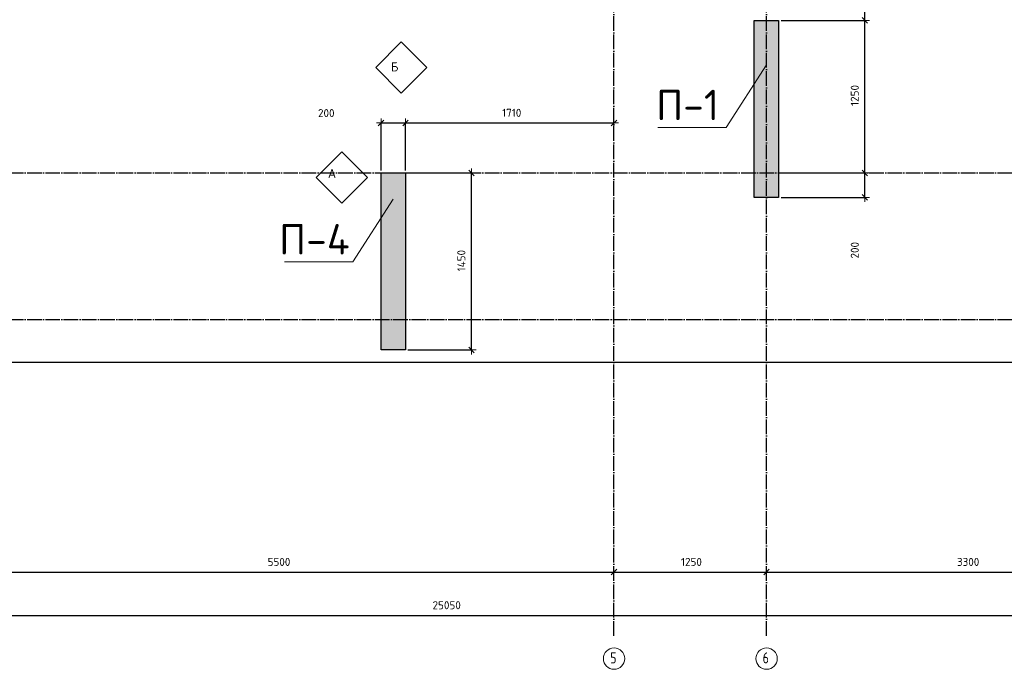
# Model space of a CAD drawing. Header units: millimetres. Extents: x -37663 to 118746, y -2869 to 47508.
# Tile 38 of 54: x 49028 to 57100, y -2865 to 2455. Entities that reach past the tile are written whole.
import ezdxf

# ---------------------------------------------------------------- set-up
doc = ezdxf.new("R2010")
doc.units = ezdxf.units.MM
doc.header["$PDMODE"] = 65
doc.linetypes.add('______11', pattern=[150, 120, -15, 0, -15])
doc.linetypes.add('______5', pattern=[330, 240, -30, 30, -30])
for name, color, linetype, lineweight in [('Standard', 7, 'Continuous', 25), ('Армирование стержнями_ общее', 40, 'Continuous', 35), ('Высотная отметка (отверстия)', 7, 'Continuous', 13), ('Размерная линия_ общее', 7, 'Continuous', 13)]:
    doc.layers.add(name, color=color, linetype=linetype, lineweight=lineweight)
doc.layers.add('Осевая линия_ общее', color=7, linetype='______5', lineweight=13, true_color=0xa0a0a0)
doc.styles.add('ISOCPEUR', font='ISOCPEUR')
doc.dimstyles.new('DIMSTYLE_3', dxfattribs={"dimtxt": 66, "dimasz": 75, "dimexe": 0, "dimexo": 0, "dimgap": 33, "dimtad": 2, "dimdec": 0, "dimrnd": 5, "dimzin": 12, "dimdsep": 46, "dimtxsty": 'ISOCPEUR', "dimblk1": 'ALL_ML_STRICH', "dimblk2": 'ALL_ML_STRICH', "dimsah": 1, "dimcen": 0, "dimclrd": 7, "dimclre": 256, "dimclrt": 7, "dimadec": 0, "dimazin": 0, "dimtfac": 1, "dimtdec": 0, "dimtix": 1, "dimtmove": 2, "dimatfit": 3, "dimfxl": 0, "dimtzin": 0, "dimlwd": 0, "dimlwe": -3, "dimarcsym": 0})

# ---------------------------------------------------------------- blocks, each defined once
blk = doc.blocks.new('ALL_ML_STRICH')
at = {"color": 0, "linetype": 'ByBlock', "lineweight": -2}
for p, q in [((-1, 0), (0.5, 0)), ((-0.3, -0.3), (0.3, 0.3)), ((0, -0.5), (0, 0.5))]:
    blk.add_line(p, q, dxfattribs=at)
blk = doc.blocks.new('*D35')
at = {"layer": 'DEFPOINTS', "color": 7, "linetype": 'Continuous', "lineweight": 13, "transparency": 33554687}
for p in [(40000, -2423.6), (65050, -2457.7), (40000, -2523.1)]:
    blk.add_point(p, dxfattribs=at)
at = {"layer": 'Размерная линия_ общее', "color": 253, "linetype": 'Continuous', "lineweight": -2, "true_color": 0xa0a0a0, "transparency": 33554687}
for p, q in [((40000, -2503.1), (40000, -2423.6)), ((65050, -2437.7), (65050, -2423.6))]:
    blk.add_line(p, q, dxfattribs=at)
at = {"layer": 'Размерная линия_ общее', "color": 7, "linetype": 'Continuous', "lineweight": -2, "transparency": 33554687}
blk.add_line((40000, -2423.6), (65050, -2423.6), dxfattribs=at)
at = {"layer": 'Размерная линия_ общее', "color": 7, "linetype": 'Continuous', "lineweight": 13, "transparency": 33554687, "xscale": 75, "yscale": 75, "zscale": 75, "rotation": 180}
blk.add_blockref('ALL_ML_STRICH', (40000, -2423.6), dxfattribs=at)
at = {"layer": 'Размерная линия_ общее', "color": 7, "linetype": 'Continuous', "lineweight": 13, "transparency": 33554687, "xscale": 75, "yscale": 75, "zscale": 75}
blk.add_blockref('ALL_ML_STRICH', (65050, -2423.6), dxfattribs=at)
at = {"layer": 'Размерная линия_ общее', "color": 7, "linetype": 'Continuous', "lineweight": 13, "transparency": 33554687, "insert": (52528.3, -2340.6), "char_height": 66, "width": 330, "attachment_point": 5, "style": 'ISOCPEUR'}
blk.add_mtext('\\A1;{25050}', dxfattribs=at)
blk = doc.blocks.new('СЛОЖНЫЙ_ОБЪЕКТ_0')
at = {"layer": 'Осевая линия_ общее', "color": 253, "linetype": '______11', "lineweight": -3, "true_color": 0xa0a0a0, "transparency": 33554687}
for p, q in [((53900, -2590), (53900, 47490)), ((55150, -2590), (55150, 40000)), ((37230, 1200), (66050, 1200)), ((37230, 0), (66050, 0))]:
    blk.add_line(p, q, dxfattribs=at)
at = {"layer": 'Осевая линия_ общее', "color": 7, "linetype": 'Continuous', "lineweight": 13, "transparency": 33554687}
for centre in [(53900.7, -2777.6), (55150.7, -2777.6)]:
    blk.add_circle(centre, 87.7, dxfattribs=at)
at = {"layer": 'Осевая линия_ общее', "color": 7, "linetype": 'Continuous', "lineweight": 13, "transparency": 33554687, "char_height": 90, "width": 97.922, "attachment_point": 7, "style": 'ISOCPEUR'}
for s, insert in [('\\W0.78;5', (53869.2, -2816.7)), ('\\W0.78;6', (55119.2, -2816.7))]:
    blk.add_mtext(s, dxfattribs=dict(at, insert=insert))
blk = doc.blocks.new('*D40')
at = {"layer": 'DEFPOINTS', "color": 7, "linetype": 'Continuous', "lineweight": 13, "transparency": 33554687}
for p in [(48400, -1881.6), (53900, -1990), (48400, -2068.8)]:
    blk.add_point(p, dxfattribs=at)
at = {"layer": 'Размерная линия_ общее', "color": 253, "linetype": 'Continuous', "lineweight": -2, "true_color": 0xa0a0a0, "transparency": 33554687}
for p, q in [((48400, -1981.6), (48400, -2068.8)), ((53900, -2090), (53900, -2068.8))]:
    blk.add_line(p, q, dxfattribs=at)
at = {"layer": 'Размерная линия_ общее', "color": 7, "linetype": 'Continuous', "lineweight": -2, "transparency": 33554687}
blk.add_line((48400, -2068.8), (53900, -2068.8), dxfattribs=at)
at = {"layer": 'Размерная линия_ общее', "color": 7, "linetype": 'Continuous', "lineweight": 13, "transparency": 33554687, "xscale": 75, "yscale": 75, "zscale": 75, "rotation": 180}
blk.add_blockref('ALL_ML_STRICH', (48400, -2068.8), dxfattribs=at)
at = {"layer": 'Размерная линия_ общее', "color": 7, "linetype": 'Continuous', "lineweight": 13, "transparency": 33554687, "xscale": 75, "yscale": 75, "zscale": 75}
blk.add_blockref('ALL_ML_STRICH', (53900, -2068.8), dxfattribs=at)
at = {"layer": 'Размерная линия_ общее', "color": 7, "linetype": 'Continuous', "lineweight": 13, "transparency": 33554687, "insert": (51153.3, -1985.8), "char_height": 66, "width": 264, "attachment_point": 5, "style": 'ISOCPEUR'}
blk.add_mtext('\\A1;{5500}', dxfattribs=at)
blk = doc.blocks.new('*D41')
at = {"layer": 'DEFPOINTS', "color": 7, "linetype": 'Continuous', "lineweight": 13, "transparency": 33554687}
for p in [(53900, -1990), (55150, -1990), (53900, -2068.8)]:
    blk.add_point(p, dxfattribs=at)
at = {"layer": 'Размерная линия_ общее', "color": 253, "linetype": 'Continuous', "lineweight": -2, "true_color": 0xa0a0a0, "transparency": 33554687}
for p, q in [((53900, -2090), (53900, -2068.8)), ((55150, -2090), (55150, -2068.8))]:
    blk.add_line(p, q, dxfattribs=at)
at = {"layer": 'Размерная линия_ общее', "color": 7, "linetype": 'Continuous', "lineweight": -2, "transparency": 33554687}
blk.add_line((53900, -2068.8), (55150, -2068.8), dxfattribs=at)
at = {"layer": 'Размерная линия_ общее', "color": 7, "linetype": 'Continuous', "lineweight": 13, "transparency": 33554687, "xscale": 75, "yscale": 75, "zscale": 75, "rotation": 180}
blk.add_blockref('ALL_ML_STRICH', (53900, -2068.8), dxfattribs=at)
at = {"layer": 'Размерная линия_ общее', "color": 7, "linetype": 'Continuous', "lineweight": 13, "transparency": 33554687, "xscale": 75, "yscale": 75, "zscale": 75}
blk.add_blockref('ALL_ML_STRICH', (55150, -2068.8), dxfattribs=at)
at = {"layer": 'Размерная линия_ общее', "color": 7, "linetype": 'Continuous', "lineweight": 13, "transparency": 33554687, "insert": (54534.9, -1985.8), "char_height": 66, "width": 264, "attachment_point": 5, "style": 'ISOCPEUR'}
blk.add_mtext('\\A1;{1250}', dxfattribs=at)
blk = doc.blocks.new('*D42')
at = {"layer": 'DEFPOINTS', "color": 7, "linetype": 'Continuous', "lineweight": 13, "transparency": 33554687}
for p in [(55150, -1990), (55150, -2068.8), (58450, -2071.3)]:
    blk.add_point(p, dxfattribs=at)
at = {"layer": 'Размерная линия_ общее', "color": 253, "linetype": 'Continuous', "lineweight": -2, "true_color": 0xa0a0a0, "transparency": 33554687}
for p, q in [((55150, -2090), (55150, -2068.8)), ((58450, -2068.8), (58450, -2068.8))]:
    blk.add_line(p, q, dxfattribs=at)
at = {"layer": 'Размерная линия_ общее', "color": 7, "linetype": 'Continuous', "lineweight": -2, "transparency": 33554687}
blk.add_line((55150, -2068.8), (58450, -2068.8), dxfattribs=at)
at = {"layer": 'Размерная линия_ общее', "color": 7, "linetype": 'Continuous', "lineweight": 13, "transparency": 33554687, "xscale": 75, "yscale": 75, "zscale": 75, "rotation": 180}
blk.add_blockref('ALL_ML_STRICH', (55150, -2068.8), dxfattribs=at)
at = {"layer": 'Размерная линия_ общее', "color": 7, "linetype": 'Continuous', "lineweight": 13, "transparency": 33554687, "xscale": 75, "yscale": 75, "zscale": 75}
blk.add_blockref('ALL_ML_STRICH', (58450, -2068.8), dxfattribs=at)
at = {"layer": 'Размерная линия_ общее', "color": 7, "linetype": 'Continuous', "lineweight": 13, "transparency": 33554687, "insert": (56803.3, -1985.8), "char_height": 66, "width": 264, "attachment_point": 5, "style": 'ISOCPEUR'}
blk.add_mtext('\\A1;{3300}', dxfattribs=at)
blk = doc.blocks.new('*D84')
at = {"layer": 'DEFPOINTS', "color": 7, "linetype": 'Continuous', "lineweight": 13, "transparency": 33554687}
for p in [(52190, 1200), (52190, -250), (52731.3, -250)]:
    blk.add_point(p, dxfattribs=at)
at = {"layer": 'Размерная линия_ общее', "color": 253, "linetype": 'Continuous', "lineweight": -2, "true_color": 0xa0a0a0, "transparency": 33554687}
for p, q in [((52210, 1200), (52731.3, 1200)), ((52210, -250), (52731.3, -250))]:
    blk.add_line(p, q, dxfattribs=at)
at = {"layer": 'Размерная линия_ общее', "color": 7, "linetype": 'Continuous', "lineweight": -2, "transparency": 33554687}
blk.add_line((52731.3, -250), (52731.3, 1200), dxfattribs=at)
at = {"layer": 'Размерная линия_ общее', "color": 7, "linetype": 'Continuous', "lineweight": 13, "transparency": 33554687, "xscale": 75, "yscale": 75, "zscale": 75}
for p, rotation in [((52731.3, 1200), 90), ((52731.3, -250), 270)]:
    blk.add_blockref('ALL_ML_STRICH', p, dxfattribs=dict(at, rotation=rotation))
at = {"layer": 'Размерная линия_ общее', "color": 7, "linetype": 'Continuous', "lineweight": 13, "transparency": 33554687, "insert": (52648.3, 481.6), "char_height": 66, "width": 264, "attachment_point": 5, "rotation": 90, "style": 'ISOCPEUR'}
blk.add_mtext('\\A1;{1450}', dxfattribs=at)
blk = doc.blocks.new('*D85')
at = {"layer": 'DEFPOINTS', "color": 7, "linetype": 'Continuous', "lineweight": 13, "transparency": 33554687}
for p in [(55250, 1200), (55250, 1000), (55957, 1000)]:
    blk.add_point(p, dxfattribs=at)
at = {"layer": 'Размерная линия_ общее', "color": 253, "linetype": 'Continuous', "lineweight": -2, "true_color": 0xa0a0a0, "transparency": 33554687}
for p, q in [((55270, 1200), (55957, 1200)), ((55270, 1000), (55957, 1000))]:
    blk.add_line(p, q, dxfattribs=at)
at = {"layer": 'Размерная линия_ общее', "color": 7, "linetype": 'Continuous', "lineweight": -2, "transparency": 33554687}
blk.add_line((55957, 1000), (55957, 1200), dxfattribs=at)
at = {"layer": 'Размерная линия_ общее', "color": 7, "linetype": 'Continuous', "lineweight": 13, "transparency": 33554687, "xscale": 75, "yscale": 75, "zscale": 75}
for p, rotation in [((55957, 1200), 90), ((55957, 1000), 270)]:
    blk.add_blockref('ALL_ML_STRICH', p, dxfattribs=dict(at, rotation=rotation))
at = {"layer": 'Размерная линия_ общее', "color": 7, "linetype": 'Continuous', "lineweight": 13, "transparency": 33554687, "insert": (55874, 567.1), "char_height": 66, "width": 198, "attachment_point": 5, "rotation": 90, "style": 'ISOCPEUR'}
blk.add_mtext('\\A1;{200}', dxfattribs=at)
blk = doc.blocks.new('*D86')
at = {"layer": 'DEFPOINTS', "color": 7, "linetype": 'Continuous', "lineweight": 13, "transparency": 33554687}
for p in [(55250, 2450), (55250, 1200), (55957, 1200)]:
    blk.add_point(p, dxfattribs=at)
at = {"layer": 'Размерная линия_ общее', "color": 253, "linetype": 'Continuous', "lineweight": -2, "true_color": 0xa0a0a0, "transparency": 33554687}
for p, q in [((55270, 2450), (55957, 2450)), ((55270, 1200), (55957, 1200))]:
    blk.add_line(p, q, dxfattribs=at)
at = {"layer": 'Размерная линия_ общее', "color": 7, "linetype": 'Continuous', "lineweight": -2, "transparency": 33554687}
blk.add_line((55957, 1200), (55957, 2450), dxfattribs=at)
at = {"layer": 'Размерная линия_ общее', "color": 7, "linetype": 'Continuous', "lineweight": 13, "transparency": 33554687, "xscale": 75, "yscale": 75, "zscale": 75}
for p, rotation in [((55957, 2450), 90), ((55957, 1200), 270)]:
    blk.add_blockref('ALL_ML_STRICH', p, dxfattribs=dict(at, rotation=rotation))
at = {"layer": 'Размерная линия_ общее', "color": 7, "linetype": 'Continuous', "lineweight": 13, "transparency": 33554687, "insert": (55874, 1834.9), "char_height": 66, "width": 264, "attachment_point": 5, "rotation": 90, "style": 'ISOCPEUR'}
blk.add_mtext('\\A1;{1250}', dxfattribs=at)
blk = doc.blocks.new('*D87')
at = {"layer": 'DEFPOINTS', "color": 7, "linetype": 'Continuous', "lineweight": 13, "transparency": 33554687}
for p in [(55250, 5000), (55250, 2450), (55957, 2450)]:
    blk.add_point(p, dxfattribs=at)
at = {"layer": 'Размерная линия_ общее', "color": 253, "linetype": 'Continuous', "lineweight": -2, "true_color": 0xa0a0a0, "transparency": 33554687}
for p, q in [((55270, 5000), (55957, 5000)), ((55270, 2450), (55957, 2450))]:
    blk.add_line(p, q, dxfattribs=at)
at = {"layer": 'Размерная линия_ общее', "color": 7, "linetype": 'Continuous', "lineweight": -2, "transparency": 33554687}
blk.add_line((55957, 2450), (55957, 5000), dxfattribs=at)
at = {"layer": 'Размерная линия_ общее', "color": 7, "linetype": 'Continuous', "lineweight": 13, "transparency": 33554687, "xscale": 75, "yscale": 75, "zscale": 75}
for p, rotation in [((55957, 5000), 90), ((55957, 2450), 270)]:
    blk.add_blockref('ALL_ML_STRICH', p, dxfattribs=dict(at, rotation=rotation))
at = {"layer": 'Размерная линия_ общее', "color": 7, "linetype": 'Continuous', "lineweight": 13, "transparency": 33554687, "insert": (55874, 3728.3), "char_height": 66, "width": 264, "attachment_point": 5, "rotation": 90, "style": 'ISOCPEUR'}
blk.add_mtext('\\A1;{2550}', dxfattribs=at)
blk = doc.blocks.new('*D141')
at = {"layer": 'DEFPOINTS', "color": 7, "linetype": 'Continuous', "lineweight": 13, "transparency": 33554687}
for p in [(51990, 1609.5), (51990, 1200), (52190, 1200)]:
    blk.add_point(p, dxfattribs=at)
at = {"layer": 'Размерная линия_ общее', "color": 253, "linetype": 'Continuous', "lineweight": -2, "true_color": 0xa0a0a0, "transparency": 33554687}
for p, q in [((51990, 1220), (51990, 1609.5)), ((52190, 1220), (52190, 1609.5))]:
    blk.add_line(p, q, dxfattribs=at)
at = {"layer": 'Размерная линия_ общее', "color": 7, "linetype": 'Continuous', "lineweight": -2, "transparency": 33554687}
blk.add_line((51990, 1609.5), (52190, 1609.5), dxfattribs=at)
at = {"layer": 'Размерная линия_ общее', "color": 7, "linetype": 'Continuous', "lineweight": 13, "transparency": 33554687, "xscale": 75, "yscale": 75, "zscale": 75, "rotation": 180}
blk.add_blockref('ALL_ML_STRICH', (51990, 1609.5), dxfattribs=at)
at = {"layer": 'Размерная линия_ общее', "color": 7, "linetype": 'Continuous', "lineweight": 13, "transparency": 33554687, "xscale": 75, "yscale": 75, "zscale": 75}
blk.add_blockref('ALL_ML_STRICH', (52190, 1609.5), dxfattribs=at)
at = {"layer": 'Размерная линия_ общее', "color": 7, "linetype": 'Continuous', "lineweight": 13, "transparency": 33554687, "insert": (51541.1, 1690.1), "char_height": 66, "width": 198, "attachment_point": 5, "style": 'ISOCPEUR'}
blk.add_mtext('\\A1;{200}', dxfattribs=at)
blk = doc.blocks.new('*D142')
at = {"layer": 'DEFPOINTS', "color": 7, "linetype": 'Continuous', "lineweight": 13, "transparency": 33554687}
for p in [(53900, 1623.8), (52190, 1609.5), (52190, 1200)]:
    blk.add_point(p, dxfattribs=at)
at = {"layer": 'Размерная линия_ общее', "color": 253, "linetype": 'Continuous', "lineweight": -2, "true_color": 0xa0a0a0, "transparency": 33554687}
for p, q in [((52190, 1220), (52190, 1609.5)), ((53900, 1609.5), (53900, 1609.5))]:
    blk.add_line(p, q, dxfattribs=at)
at = {"layer": 'Размерная линия_ общее', "color": 7, "linetype": 'Continuous', "lineweight": -2, "transparency": 33554687}
blk.add_line((52190, 1609.5), (53900, 1609.5), dxfattribs=at)
at = {"layer": 'Размерная линия_ общее', "color": 7, "linetype": 'Continuous', "lineweight": 13, "transparency": 33554687, "xscale": 75, "yscale": 75, "zscale": 75, "rotation": 180}
blk.add_blockref('ALL_ML_STRICH', (52190, 1609.5), dxfattribs=at)
at = {"layer": 'Размерная линия_ общее', "color": 7, "linetype": 'Continuous', "lineweight": 13, "transparency": 33554687, "xscale": 75, "yscale": 75, "zscale": 75}
blk.add_blockref('ALL_ML_STRICH', (53900, 1609.5), dxfattribs=at)
at = {"layer": 'Размерная линия_ общее', "color": 7, "linetype": 'Continuous', "lineweight": 13, "transparency": 33554687, "insert": (53061.5, 1692.5), "char_height": 66, "width": 264, "attachment_point": 5, "style": 'ISOCPEUR'}
blk.add_mtext('\\A1;{1710}', dxfattribs=at)
blk = doc.blocks.new('СЛОЖНЫЙ_ОБЪЕКТ_2')
at = {"layer": 'Армирование стержнями_ общее', "color": 7, "linetype": 'Continuous', "lineweight": 13, "transparency": 33554687}
blk.add_lwpolyline([(51668.3, 1372.3), (51458.3, 1162.3), (51668.3, 952.3), (51878.3, 1162.3), (51668.3, 1372.3)], close=True, dxfattribs=at)
at = {"layer": 'Армирование стержнями_ общее', "color": 7, "linetype": 'Continuous', "lineweight": 13, "transparency": 33554687, "insert": (51554.4, 1196.2), "char_height": 75, "width": 98.182, "attachment_point": 4, "style": 'ISOCPEUR'}
blk.add_mtext('\\A1;{\\fISOCPEUR|i0|b0;\\H75.000000;\\W1.000000;\\C7;А}\\P', dxfattribs=at)
blk = doc.blocks.new('СЛОЖНЫЙ_ОБЪЕКТ_3')
at = {"layer": 'Армирование стержнями_ общее', "color": 7, "linetype": 'Continuous', "lineweight": 13, "transparency": 33554687}
blk.add_lwpolyline([(52156.5, 2273.7), (51946.5, 2063.7), (52156.5, 1853.7), (52366.5, 2063.7), (52156.5, 2273.7)], close=True, dxfattribs=at)
at = {"layer": 'Армирование стержнями_ общее', "color": 7, "linetype": 'Continuous', "lineweight": 13, "transparency": 33554687, "insert": (52070.9, 2069.3), "char_height": 75, "width": 90, "attachment_point": 4, "style": 'ISOCPEUR'}
blk.add_mtext('\\A1;{\\fISOCPEUR|i0|b0;\\H75.000000;\\W1.000000;\\C7;Б}\\P', dxfattribs=at)

msp = doc.modelspace()

# ---------------------------------------------------------------- hatches: boundary and pattern name
at = {"linetype": 'Continuous', "lineweight": 13, "transparency": 33554687}
for points in [[(55050, 1000), (55250, 1000), (55250, 2450), (55050, 2450)], [(51990, -250), (52190, -250), (52190, 1200), (51990, 1200)]]:
    msp.add_hatch(color=7, dxfattribs=at).paths.add_polyline_path(points)

# ---------------------------------------------------------------- linework, layer by layer
at = {"color": 7, "linetype": 'Continuous', "lineweight": -3, "transparency": 33554687}
for p, q in [((55050, 1000), (55050, 2450)), ((55050, 2450), (55250, 2450)), ((55250, 2450), (55250, 1000)), ((51990, -250), (51990, 1200)), ((51990, 1200), (52190, 1200)), ((52190, 1200), (52190, -250)), ((55250, 1000), (55050, 1000)), ((52190, -250), (51990, -250))]:
    msp.add_line(p, q, dxfattribs=at)
at = {"layer": 'Standard', "color": 7, "linetype": 'Continuous', "lineweight": 25, "transparency": 33554687}
msp.add_lwpolyline([(39650, -350.2), (65250, -350.2), (65250, 46690), (39650, 46690), (39650, -350.2)], dxfattribs=at)
at = {"layer": 'Высотная отметка (отверстия)', "color": 7, "linetype": 'Continuous', "lineweight": 13, "transparency": 33554687}
for points in [[(55150, 2085), (54818.8, 1571.5), (54258.8, 1571.5)], [(52090, 985), (51758.8, 471.5), (51198.8, 471.5)]]:
    msp.add_lwpolyline(points, dxfattribs=at)

# ---------------------------------------------------------------- block references
at = {"layer": 'Армирование стержнями_ общее', "color": 7, "linetype": 'Continuous', "lineweight": 13, "transparency": 33554687}
for name in ['СЛОЖНЫЙ_ОБЪЕКТ_3', 'СЛОЖНЫЙ_ОБЪЕКТ_2']:
    msp.add_blockref(name, (0, 0), dxfattribs=at)
at = {"layer": 'Осевая линия_ общее', "color": 253, "linetype": '______11', "lineweight": -3, "true_color": 0xa0a0a0, "transparency": 33554687}
msp.add_blockref('СЛОЖНЫЙ_ОБЪЕКТ_0', (0, 0), dxfattribs=at)

# ---------------------------------------------------------------- texts
at = {"layer": 'Высотная отметка (отверстия)', "color": 7, "linetype": 'Continuous', "lineweight": 13, "transparency": 33554687, "char_height": 75, "attachment_point": 8, "style": 'ISOCPEUR'}
for s, insert, width in [('\\A1;{\\fISOCPEUR|i0|b0;\\H250.000000;\\W1.000000;\\C7;П-1}\\P', (54503.8, 1631.5), 604.167), ('\\A1;{\\fISOCPEUR|i0|b0;\\H250.000000;\\W1.000000;\\C7;П-4}\\P', (51443.8, 531.5), 690)]:
    msp.add_mtext(s, dxfattribs=dict(at, insert=insert, width=width))

# ---------------------------------------------------------------- dimensions: what is measured, and where the dimension line sits
at = {"layer": 'Размерная линия_ общее', "color": 7, "linetype": 'Continuous', "lineweight": 13, "transparency": 33554687}
for base, p1, p2, picture, middle in [((55957, 5000), (55270, 2450), (55270, 5000), '*D87', (55874, 3728.3)), ((55957, 2450), (55270, 1200), (55270, 2450), '*D86', (55874, 1834.9)), ((52731.3, 1200), (52210, -250), (52210, 1200), '*D84', (52648.3, 481.6)), ((55957, 1200), (55270, 1000), (55270, 1200), '*D85', (55874, 567.1))]:
    dim = msp.add_linear_dim(base=base, p1=p1, p2=p2, angle=90, dimstyle='DIMSTYLE_3', override={"dimpost": '<>', "dimclrd": 7, "dimclre": 253, "dimclrt": 7, "dimlwd": 0, "dimlwe": 65533}, dxfattribs=at)
    dim.commit()
    dim.dimension.update_dxf_attribs({"geometry": picture, "text_midpoint": middle, "dimtype": 160})
for base, p1, p2, picture, middle in [((52190, 1609.5), (51990, 1220), (52190, 1220), '*D141', (51541.1, 1690.1)), ((53900, 1609.5), (52190, 1220), (53900, 1609.5), '*D142', (53061.5, 1692.5)), ((53900, -2068.8), (48400, -1981.6), (53900, -2090), '*D40', (51153.3, -1985.8)), ((55150, -2068.8), (53900, -2090), (55150, -2090), '*D41', (54534.9, -1985.8)), ((58450, -2068.8), (55150, -2090), (58450, -2068.8), '*D42', (56803.3, -1985.8)), ((65050, -2423.6), (40000, -2503.1), (65050, -2437.7), '*D35', (52528.3, -2340.6))]:
    dim = msp.add_linear_dim(base=base, p1=p1, p2=p2, dimstyle='DIMSTYLE_3', override={"dimpost": '<>', "dimclrd": 7, "dimclre": 253, "dimclrt": 7, "dimlwd": 0, "dimlwe": 65533}, dxfattribs=at)
    dim.commit()
    dim.dimension.update_dxf_attribs({"geometry": picture, "text_midpoint": middle, "dimtype": 160})

doc.saveas('drawing.dxf')
